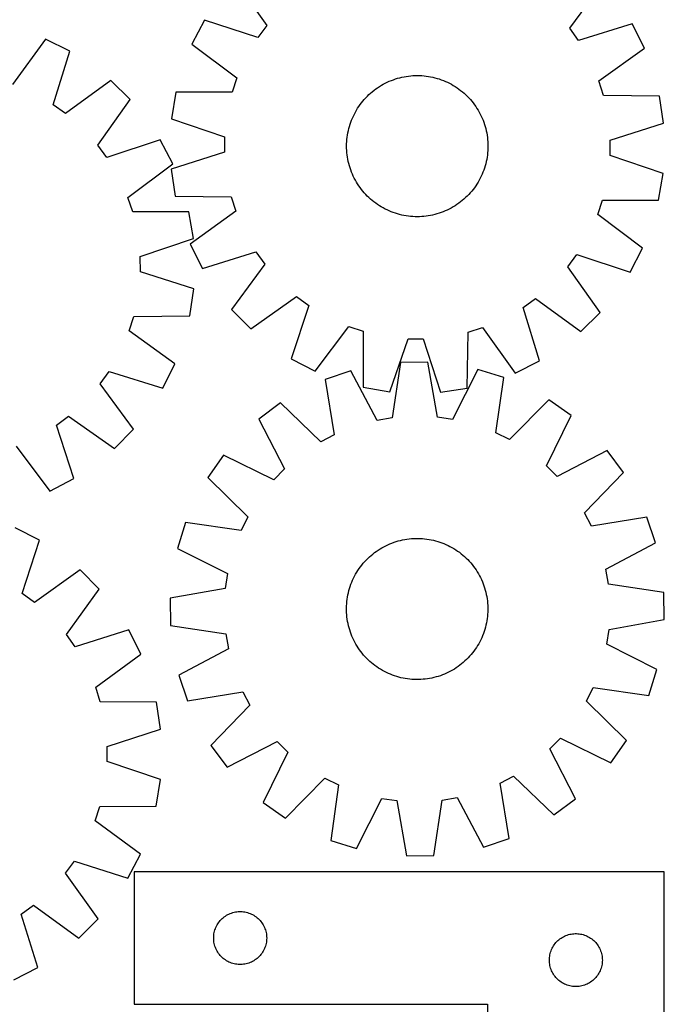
# Model space of a CAD drawing. Header units: millimetres. Extents: x 7 to 1493, y 8 to 2993.
# Tile 12 of 14: x 1128 to 1493, y 2110 to 2668. Entities that reach past the tile are written whole.
import ezdxf

# ---------------------------------------------------------------- set-up
doc = ezdxf.new("R2010")
doc.units = ezdxf.units.MM
doc.layers.add('CUT', color=7, linetype='CONTINUOUS', true_color=0x000000)

msp = doc.modelspace()

# ---------------------------------------------------------------- linework, layer by layer
at = {"layer": 'CUT'}
for p, q in [((1250.045966, 2690.782547), (1268.348669, 2664.821311)), ((1439.855356, 2663.324586), (1458.60836, 2688.96244)), ((1233.070408, 2667.8414), (1225.96592, 2654.193807)), ((1263.248454, 2657.928766), (1233.070408, 2667.8414)), ((1268.348669, 2664.821311), (1263.248454, 2657.928766)), ((1444.834502, 2656.344079), (1439.855356, 2663.324586)), ((1475.180952, 2665.728521), (1444.834502, 2656.344079)), ((1482.046173, 2651.959015), (1475.180952, 2665.728521)), ((1143.035473, 2657.130199), (1124.473917, 2631.353399)), ((1156.81203, 2650.27914), (1143.035473, 2657.130199)), ((1147.458799, 2619.923056), (1156.81203, 2650.27914)), ((1225.96592, 2654.193807), (1251.395288, 2635.15905)), ((1456.288474, 2633.370964), (1482.046173, 2651.959015)), ((1180.062979, 2633.730448), (1154.444422, 2614.951091)), ((1191.048171, 2622.957514), (1180.062979, 2633.730448)), ((1251.395288, 2635.15905), (1248.674609, 2627.027797)), ((1336.512472, 2632.678395), (1337.658179, 2633.194498)), ((1337.658179, 2633.194498), (1338.819532, 2633.674359)), ((1338.819532, 2633.674359), (1339.995384, 2634.117504)), ((1339.995384, 2634.117504), (1341.184576, 2634.523497)), ((1341.184576, 2634.523497), (1342.385934, 2634.891935)), ((1342.385934, 2634.891935), (1343.598271, 2635.222456)), ((1343.598271, 2635.222456), (1344.820393, 2635.514734)), ((1344.820393, 2635.514734), (1346.051092, 2635.768479)), ((1346.051092, 2635.768479), (1347.289154, 2635.983443)), ((1347.289154, 2635.983443), (1348.533357, 2636.159411)), ((1348.533357, 2636.159411), (1349.782474, 2636.296212)), ((1349.782474, 2636.296212), (1351.035271, 2636.393709)), ((1351.035271, 2636.393709), (1352.290513, 2636.451807)), ((1352.290513, 2636.451807), (1353.54696, 2636.470448)), ((1353.54696, 2636.470448), (1354.803372, 2636.449614)), ((1354.803372, 2636.449614), (1356.058511, 2636.389325)), ((1356.058511, 2636.389325), (1357.311136, 2636.289641)), ((1357.311136, 2636.289641), (1358.560012, 2636.150661)), ((1358.560012, 2636.150661), (1359.803906, 2635.972521)), ((1359.803906, 2635.972521), (1361.041591, 2635.755397)), ((1361.041591, 2635.755397), (1362.271845, 2635.499504)), ((1362.271845, 2635.499504), (1363.493455, 2635.205093)), ((1363.493455, 2635.205093), (1364.705214, 2634.872457)), ((1364.705214, 2634.872457), (1365.905926, 2634.501922)), ((1365.905926, 2634.501922), (1367.094408, 2634.093855)), ((1367.094408, 2634.093855), (1368.269485, 2633.648658)), ((1368.269485, 2633.648658), (1369.429998, 2633.16677)), ((1369.429998, 2633.16677), (1370.574803, 2632.648668)), ((1458.866828, 2625.193466), (1456.288474, 2633.370964)), ((1216.910409, 2627.129743), (1214.370978, 2611.954703)), ((1248.674609, 2627.027797), (1216.910409, 2627.129743)), ((1327.085772, 2626.49798), (1328.041999, 2627.313233)), ((1328.041999, 2627.313233), (1329.023362, 2628.098047)), ((1329.023362, 2628.098047), (1330.028892, 2628.851649)), ((1330.028892, 2628.851649), (1331.057597, 2629.573295)), ((1331.057597, 2629.573295), (1332.108462, 2630.262272)), ((1332.108462, 2630.262272), (1333.18045, 2630.917901)), ((1333.18045, 2630.917901), (1334.272502, 2631.539534)), ((1334.272502, 2631.539534), (1335.383542, 2632.126559)), ((1335.383542, 2632.126559), (1336.512472, 2632.678395)), ((1370.574803, 2632.648668), (1371.702768, 2632.094862)), ((1371.702768, 2632.094862), (1372.812781, 2631.5059)), ((1372.812781, 2631.5059), (1373.903747, 2630.882361)), ((1373.903747, 2630.882361), (1374.974589, 2630.224862)), ((1374.974589, 2630.224862), (1376.02425, 2629.534052)), ((1376.02425, 2629.534052), (1377.051694, 2628.810612)), ((1377.051694, 2628.810612), (1378.055907, 2628.055256)), ((1378.055907, 2628.055256), (1379.035899, 2627.26873)), ((1379.035899, 2627.26873), (1379.990701, 2626.451809)), ((1172.772173, 2596.97747), (1191.048171, 2622.957514)), ((1321.927258, 2621.014319), (1322.713785, 2621.994311)), ((1322.713785, 2621.994311), (1323.530705, 2622.949113)), ((1323.530705, 2622.949113), (1324.377214, 2623.877784)), ((1324.377214, 2623.877784), (1325.252475, 2624.779408)), ((1325.252475, 2624.779408), (1326.155625, 2625.653094)), ((1326.155625, 2625.653094), (1327.085772, 2626.49798)), ((1379.990701, 2626.451809), (1380.919372, 2625.605301)), ((1380.919372, 2625.605301), (1381.820996, 2624.73004)), ((1381.820996, 2624.73004), (1382.694682, 2623.82689)), ((1382.694682, 2623.82689), (1383.539568, 2622.896742)), ((1383.539568, 2622.896742), (1384.354821, 2621.940516)), ((1384.354821, 2621.940516), (1385.139635, 2620.959153)), ((1490.627969, 2624.741032), (1458.866828, 2625.193466)), ((1492.902171, 2609.523984), (1490.627969, 2624.741032)), ((1154.444422, 2614.951091), (1147.458799, 2619.923056)), ((1318.476615, 2615.771193), (1319.100153, 2616.862159)), ((1319.100153, 2616.862159), (1319.757652, 2617.933001)), ((1319.757652, 2617.933001), (1320.448462, 2618.982662)), ((1320.448462, 2618.982662), (1321.171902, 2620.010106)), ((1321.171902, 2620.010106), (1321.927258, 2621.014319)), ((1385.139635, 2620.959153), (1385.893237, 2619.953623)), ((1385.893237, 2619.953623), (1386.614883, 2618.924917)), ((1386.614883, 2618.924917), (1387.30386, 2617.874052)), ((1387.30386, 2617.874052), (1387.959489, 2616.802065)), ((1387.959489, 2616.802065), (1388.581122, 2615.710012)), ((1214.370978, 2611.954703), (1244.437808, 2601.70968)), ((1315.88866, 2610.05282), (1316.333857, 2611.227897)), ((1316.333857, 2611.227897), (1316.815744, 2612.38841)), ((1316.815744, 2612.38841), (1317.333846, 2613.533215)), ((1317.333846, 2613.533215), (1317.887652, 2614.66118)), ((1317.887652, 2614.66118), (1318.476615, 2615.771193)), ((1388.581122, 2615.710012), (1389.168147, 2614.598972)), ((1389.168147, 2614.598972), (1389.719983, 2613.470042)), ((1389.719983, 2613.470042), (1390.236086, 2612.324335)), ((1390.236086, 2612.324335), (1390.715947, 2611.162982)), ((1390.715947, 2611.162982), (1391.159092, 2609.98713)), ((1314.227117, 2604.000003), (1314.483011, 2605.230257)), ((1314.483011, 2605.230257), (1314.777421, 2606.451867)), ((1314.777421, 2606.451867), (1315.110058, 2607.663626)), ((1315.110058, 2607.663626), (1315.480592, 2608.864338)), ((1315.480592, 2608.864338), (1315.88866, 2610.05282)), ((1391.159092, 2609.98713), (1391.565085, 2608.797938)), ((1391.565085, 2608.797938), (1391.933523, 2607.596581)), ((1391.933523, 2607.596581), (1392.264044, 2606.384243)), ((1392.264044, 2606.384243), (1392.556322, 2605.162122)), ((1392.556322, 2605.162122), (1392.810067, 2603.931423)), ((1462.661119, 2599.805263), (1492.902171, 2609.523984)), ((1208.04731, 2600.033834), (1177.879473, 2590.090173)), ((1215.165828, 2586.393554), (1208.04731, 2600.033834)), ((1244.437808, 2601.70968), (1244.362983, 2593.135663)), ((1313.593189, 2599.016923), (1313.692873, 2600.269548)), ((1313.692873, 2600.269548), (1313.831853, 2601.518424)), ((1313.831853, 2601.518424), (1314.009993, 2602.762318)), ((1314.009993, 2602.762318), (1314.227117, 2604.000003)), ((1392.810067, 2603.931423), (1393.025031, 2602.693361)), ((1393.025031, 2602.693361), (1393.200999, 2601.449157)), ((1393.200999, 2601.449157), (1393.3378, 2600.200041)), ((1393.3378, 2600.200041), (1393.435297, 2598.947243)), ((1462.586295, 2591.231246), (1462.661119, 2599.805263)), ((1177.879473, 2590.090173), (1172.772173, 2596.97747)), ((1313.512066, 2596.505372), (1313.5329, 2597.761784)), ((1313.530707, 2595.248925), (1313.512066, 2596.505372)), ((1313.588805, 2593.993683), (1313.530707, 2595.248925)), ((1313.5329, 2597.761784), (1313.593189, 2599.016923)), ((1313.686303, 2592.740886), (1313.588805, 2593.993683)), ((1393.430913, 2593.924004), (1393.331229, 2592.671378)), ((1393.491202, 2595.179142), (1393.430913, 2593.924004)), ((1393.435297, 2598.947243), (1393.493395, 2597.692002)), ((1393.512036, 2596.435555), (1393.491202, 2595.179142)), ((1393.493395, 2597.692002), (1393.512036, 2596.435555)), ((1244.362983, 2593.135663), (1214.121931, 2583.416942)), ((1313.823103, 2591.491769), (1313.686303, 2592.740886)), ((1313.999072, 2590.247566), (1313.823103, 2591.491769)), ((1314.214035, 2589.009504), (1313.999072, 2590.247566)), ((1314.46778, 2587.778805), (1314.214035, 2589.009504)), ((1392.796985, 2588.940923), (1392.541092, 2587.710669)), ((1393.014109, 2590.178608), (1392.796985, 2588.940923)), ((1393.192249, 2591.422502), (1393.014109, 2590.178608)), ((1393.331229, 2592.671378), (1393.192249, 2591.422502)), ((1492.653125, 2580.986223), (1462.586295, 2591.231246)), ((1189.756046, 2567.332658), (1215.165828, 2586.393554)), ((1214.121931, 2583.416942), (1216.396133, 2568.199894)), ((1314.760058, 2586.556683), (1314.46778, 2587.778805)), ((1315.090579, 2585.344346), (1314.760058, 2586.556683)), ((1315.459018, 2584.142988), (1315.090579, 2585.344346)), ((1315.86501, 2582.953796), (1315.459018, 2584.142988)), ((1316.308155, 2581.777944), (1315.86501, 2582.953796)), ((1391.135443, 2582.888107), (1390.690246, 2581.713029)), ((1391.54351, 2584.076588), (1391.135443, 2582.888107)), ((1391.914045, 2585.277301), (1391.54351, 2584.076588)), ((1392.246681, 2586.48906), (1391.914045, 2585.277301)), ((1392.541092, 2587.710669), (1392.246681, 2586.48906)), ((1316.788016, 2580.616591), (1316.308155, 2581.777944)), ((1317.304119, 2579.470884), (1316.788016, 2580.616591)), ((1317.855956, 2578.341954), (1317.304119, 2579.470884)), ((1318.44298, 2577.230914), (1317.855956, 2578.341954)), ((1319.064613, 2576.138862), (1318.44298, 2577.230914)), ((1388.547488, 2577.169733), (1387.923949, 2576.078767)), ((1389.13645, 2578.279746), (1388.547488, 2577.169733)), ((1389.690256, 2579.407712), (1389.13645, 2578.279746)), ((1390.208358, 2580.552516), (1389.690256, 2579.407712)), ((1390.690246, 2581.713029), (1390.208358, 2580.552516)), ((1490.113693, 2565.811183), (1492.653125, 2580.986223)), ((1319.720242, 2575.066874), (1319.064613, 2576.138862)), ((1320.409219, 2574.016009), (1319.720242, 2575.066874)), ((1321.130865, 2572.987304), (1320.409219, 2574.016009)), ((1321.884467, 2571.981774), (1321.130865, 2572.987304)), ((1322.669282, 2571.000411), (1321.884467, 2571.981774)), ((1385.096844, 2571.926607), (1384.310318, 2570.946616)), ((1385.8522, 2572.93082), (1385.096844, 2571.926607)), ((1386.57564, 2573.958264), (1385.8522, 2572.93082)), ((1387.26645, 2575.007925), (1386.57564, 2573.958264)), ((1387.923949, 2576.078767), (1387.26645, 2575.007925)), ((1192.485086, 2559.204207), (1189.756046, 2567.332658)), ((1216.396133, 2568.199894), (1248.157274, 2567.74746)), ((1248.157274, 2567.74746), (1250.735628, 2559.569963)), ((1323.484534, 2570.044184), (1322.669282, 2571.000411)), ((1324.329421, 2569.114037), (1323.484534, 2570.044184)), ((1325.203107, 2568.210887), (1324.329421, 2569.114037)), ((1326.10473, 2567.335626), (1325.203107, 2568.210887)), ((1327.033401, 2566.489117), (1326.10473, 2567.335626)), ((1327.988204, 2565.672197), (1327.033401, 2566.489117)), ((1379.93833, 2566.442946), (1378.982103, 2565.627694)), ((1380.868478, 2567.287833), (1379.93833, 2566.442946)), ((1381.771627, 2568.161519), (1380.868478, 2567.287833)), ((1382.646889, 2569.063142), (1381.771627, 2568.161519)), ((1383.493397, 2569.991813), (1382.646889, 2569.063142)), ((1384.310318, 2570.946616), (1383.493397, 2569.991813)), ((1455.628814, 2557.781877), (1458.349494, 2565.91313)), ((1458.349494, 2565.91313), (1490.113693, 2565.811183)), ((1328.968195, 2564.88567), (1327.988204, 2565.672197)), ((1329.972408, 2564.130314), (1328.968195, 2564.88567)), ((1330.999852, 2563.406874), (1329.972408, 2564.130314)), ((1332.049513, 2562.716064), (1330.999852, 2563.406874)), ((1333.120355, 2562.058565), (1332.049513, 2562.716064)), ((1334.211321, 2561.435027), (1333.120355, 2562.058565)), ((1335.321334, 2560.846064), (1334.211321, 2561.435027)), ((1336.4493, 2560.292258), (1335.321334, 2560.846064)), ((1337.594104, 2559.774156), (1336.4493, 2560.292258)), ((1370.51163, 2560.262531), (1369.365923, 2559.746428)), ((1371.64056, 2560.814368), (1370.51163, 2560.262531)), ((1372.7516, 2561.401392), (1371.64056, 2560.814368)), ((1373.843653, 2562.023025), (1372.7516, 2561.401392)), ((1374.91564, 2562.678654), (1373.843653, 2562.023025)), ((1375.966505, 2563.367631), (1374.91564, 2562.678654)), ((1376.995211, 2564.089277), (1375.966505, 2563.367631)), ((1378.000741, 2564.842879), (1376.995211, 2564.089277)), ((1378.982103, 2565.627694), (1378.000741, 2564.842879)), ((1224.249164, 2559.338816), (1192.485086, 2559.204207)), ((1226.804198, 2544.166395), (1224.249164, 2559.338816)), ((1250.735628, 2559.569963), (1224.977929, 2540.981911)), ((1338.754617, 2559.292269), (1337.594104, 2559.774156)), ((1339.929695, 2558.847072), (1338.754617, 2559.292269)), ((1341.118176, 2558.439004), (1339.929695, 2558.847072)), ((1342.318889, 2558.06847), (1341.118176, 2558.439004)), ((1343.530648, 2557.735833), (1342.318889, 2558.06847)), ((1344.752257, 2557.441423), (1343.530648, 2557.735833)), ((1345.982511, 2557.185529), (1344.752257, 2557.441423)), ((1347.220196, 2556.968406), (1345.982511, 2557.185529)), ((1348.46409, 2556.790265), (1347.220196, 2556.968406)), ((1349.712966, 2556.651285), (1348.46409, 2556.790265)), ((1350.965592, 2556.551601), (1349.712966, 2556.651285)), ((1352.22073, 2556.491312), (1350.965592, 2556.551601)), ((1353.477143, 2556.470478), (1352.22073, 2556.491312)), ((1354.73359, 2556.489119), (1353.477143, 2556.470478)), ((1355.988831, 2556.547217), (1354.73359, 2556.489119)), ((1357.241629, 2556.644715), (1355.988831, 2556.547217)), ((1358.490745, 2556.781515), (1357.241629, 2556.644715)), ((1359.734949, 2556.957484), (1358.490745, 2556.781515)), ((1360.973011, 2557.172447), (1359.734949, 2556.957484)), ((1362.20371, 2557.426192), (1360.973011, 2557.172447)), ((1363.425831, 2557.71847), (1362.20371, 2557.426192)), ((1364.638169, 2558.048991), (1363.425831, 2557.71847)), ((1365.839526, 2558.41743), (1364.638169, 2558.048991)), ((1367.028718, 2558.823422), (1365.839526, 2558.41743)), ((1368.20457, 2559.266567), (1367.028718, 2558.823422)), ((1369.365923, 2559.746428), (1368.20457, 2559.266567)), ((1481.058182, 2538.74712), (1455.628814, 2557.781877)), ((1196.747919, 2533.89046), (1226.804198, 2544.166395)), ((1224.977929, 2540.981911), (1231.84315, 2527.212406)), ((1473.953694, 2525.099527), (1481.058182, 2538.74712)), ((1196.83156, 2525.316525), (1196.747919, 2533.89046)), ((1231.84315, 2527.212406), (1262.1896, 2536.596847)), ((1262.1896, 2536.596847), (1267.168746, 2529.616341)), ((1438.675433, 2528.119616), (1443.775649, 2535.012161)), ((1443.775649, 2535.012161), (1473.953694, 2525.099527)), ((1267.168746, 2529.616341), (1248.415742, 2503.978486)), ((1456.978136, 2502.158379), (1438.675433, 2528.119616)), ((1227.08259, 2515.628906), (1196.83156, 2525.316525)), ((1224.824036, 2500.409527), (1227.08259, 2515.628906)), ((1259.199967, 2493.004378), (1285.161204, 2511.307081)), ((1285.161204, 2511.307081), (1292.053748, 2506.206866)), ((1413.385667, 2505.148012), (1420.366174, 2510.127158)), ((1420.366174, 2510.127158), (1446.004028, 2491.374154)), ((1292.053748, 2506.206866), (1282.141114, 2476.02882)), ((1422.770109, 2474.801562), (1413.385667, 2505.148012)), ((1190.493434, 2491.744289), (1193.063378, 2499.924433)), ((1193.063378, 2499.924433), (1224.824036, 2500.409527)), ((1248.415742, 2503.978486), (1259.199967, 2493.004378)), ((1446.004028, 2491.374154), (1456.978136, 2502.158379)), ((1295.788707, 2468.924332), (1314.823465, 2494.3537)), ((1314.823465, 2494.3537), (1322.954717, 2491.633021)), ((1382.235054, 2491.115686), (1390.412552, 2493.69404)), ((1390.412552, 2493.69404), (1409.000603, 2467.936341)), ((1216.270233, 2473.182734), (1190.493434, 2491.744289)), ((1322.954717, 2491.633021), (1322.852771, 2459.868821)), ((1381.78262, 2459.354545), (1382.235054, 2491.115686)), ((1338.027811, 2457.32939), (1348.272834, 2487.39622)), ((1348.272834, 2487.39622), (1356.846851, 2487.321395)), ((1356.846851, 2487.321395), (1366.565572, 2457.080343)), ((1209.419175, 2459.406176), (1216.270233, 2473.182734)), ((1282.141114, 2476.02882), (1295.788707, 2468.924332)), ((1344.091465, 2473.970941), (1339.322341, 2442.566639)), ((1359.476428, 2474.15382), (1344.091465, 2473.970941)), ((1364.990695, 2442.871754), (1359.476428, 2474.15382)), ((1409.000603, 2467.936341), (1422.770109, 2474.801562)), ((1174.091125, 2461.773785), (1179.063091, 2468.759408)), ((1179.063091, 2468.759408), (1209.419175, 2459.406176)), ((1315.959034, 2469.17176), (1301.383576, 2464.243617)), ((1330.870103, 2441.124751), (1315.959034, 2469.17176)), ((1387.714989, 2470.024713), (1373.474819, 2441.631186)), ((1402.403471, 2465.444425), (1387.714989, 2470.024713)), ((1397.981161, 2433.989411), (1402.403471, 2465.444425)), ((1192.870483, 2436.155227), (1174.091125, 2461.773785)), ((1301.383576, 2464.243617), (1306.552333, 2432.902611)), ((1322.852771, 2459.868821), (1338.027811, 2457.32939)), ((1366.565572, 2457.080343), (1381.78262, 2459.354545)), ((1276.111073, 2450.985926), (1263.771869, 2441.794919)), ((1298.959345, 2428.919408), (1276.111073, 2450.985926)), ((1427.983974, 2452.791216), (1405.666686, 2430.187822)), ((1440.538164, 2443.896113), (1427.983974, 2452.791216)), ((1149.230208, 2438.338733), (1156.117505, 2443.446033)), ((1156.117505, 2443.446033), (1182.097548, 2425.170036)), ((1426.612163, 2415.347186), (1440.538164, 2443.896113)), ((1159.173869, 2408.170897), (1149.230208, 2438.338733)), ((1263.771869, 2441.794919), (1278.372553, 2413.585084)), ((1339.322341, 2442.566639), (1330.870103, 2441.124751)), ((1373.474819, 2441.631186), (1364.990695, 2442.871754)), ((1182.097548, 2425.170036), (1192.870483, 2436.155227)), ((1306.552333, 2432.902611), (1298.959345, 2428.919408)), ((1405.666686, 2430.187822), (1397.981161, 2433.989411)), ((1126.472693, 2426.46216), (1145.533589, 2401.052378)), ((1243.833142, 2421.376472), (1234.938039, 2408.822282)), ((1272.382069, 2407.450471), (1243.833142, 2421.376472)), ((1460.956611, 2423.957386), (1432.746776, 2409.356702)), ((1470.147618, 2411.618182), (1460.956611, 2423.957386)), ((1432.746776, 2409.356702), (1426.612163, 2415.347186)), ((1278.372553, 2413.585084), (1272.382069, 2407.450471)), ((1448.0811, 2388.76991), (1470.147618, 2411.618182)), ((1145.533589, 2401.052378), (1159.173869, 2408.170897)), ((1234.938039, 2408.822282), (1257.541433, 2386.504994)), ((1452.064302, 2381.176922), (1448.0811, 2388.76991)), ((1222.28483, 2383.241779), (1217.704542, 2368.553297)), ((1253.739844, 2378.819469), (1222.28483, 2383.241779)), ((1257.541433, 2386.504994), (1253.739844, 2378.819469)), ((1483.405309, 2386.345679), (1452.064302, 2381.176922)), ((1488.333452, 2371.770221), (1483.405309, 2386.345679)), ((1139.605498, 2373.285041), (1125.919037, 2380.314361)), ((1129.858991, 2343.052933), (1139.605498, 2373.285041)), ((1335.703205, 2370.133634), (1336.838031, 2370.673242)), ((1336.838031, 2370.673242), (1337.989246, 2371.176939)), ((1337.989246, 2371.176939), (1339.155715, 2371.644226)), ((1339.155715, 2371.644226), (1340.336286, 2372.074643)), ((1340.336286, 2372.074643), (1341.529794, 2372.467765)), ((1341.529794, 2372.467765), (1342.735062, 2372.823204)), ((1342.735062, 2372.823204), (1343.950899, 2373.140609)), ((1343.950899, 2373.140609), (1345.176107, 2373.419668)), ((1345.176107, 2373.419668), (1346.409475, 2373.660104)), ((1346.409475, 2373.660104), (1347.649787, 2373.86168)), ((1347.649787, 2373.86168), (1348.895819, 2374.024197)), ((1348.895819, 2374.024197), (1350.14634, 2374.147496)), ((1350.14634, 2374.147496), (1351.400118, 2374.231454)), ((1351.400118, 2374.231454), (1352.655914, 2374.275988)), ((1352.655914, 2374.275988), (1353.912489, 2374.281055)), ((1353.912489, 2374.281055), (1355.168603, 2374.24665)), ((1355.168603, 2374.24665), (1356.423017, 2374.172806)), ((1356.423017, 2374.172806), (1357.674492, 2374.059596)), ((1357.674492, 2374.059596), (1358.921794, 2373.907132)), ((1358.921794, 2373.907132), (1360.163691, 2373.715565)), ((1360.163691, 2373.715565), (1361.398959, 2373.485084)), ((1361.398959, 2373.485084), (1362.626377, 2373.215915)), ((1362.626377, 2373.215915), (1363.844734, 2372.908325)), ((1363.844734, 2372.908325), (1365.052829, 2372.562618)), ((1365.052829, 2372.562618), (1366.249469, 2372.179134)), ((1366.249469, 2372.179134), (1367.433473, 2371.758251)), ((1367.433473, 2371.758251), (1368.603672, 2371.300386)), ((1368.603672, 2371.300386), (1369.758912, 2370.80599)), ((1369.758912, 2370.80599), (1370.898053, 2370.275551)), ((1460.286442, 2356.859152), (1488.333452, 2371.770221)), ((1217.704542, 2368.553297), (1246.098069, 2354.313128)), ((1327.345115, 2364.595022), (1328.310093, 2365.399898)), ((1328.310093, 2365.399898), (1329.299877, 2366.174065)), ((1329.299877, 2366.174065), (1330.313489, 2366.916761)), ((1330.313489, 2366.916761), (1331.34993, 2367.627251)), ((1331.34993, 2367.627251), (1332.408177, 2368.304836)), ((1332.408177, 2368.304836), (1333.487185, 2368.948846)), ((1333.487185, 2368.948846), (1334.585889, 2369.558646)), ((1334.585889, 2369.558646), (1335.703205, 2370.133634)), ((1370.898053, 2370.275551), (1372.01997, 2369.709593)), ((1372.01997, 2369.709593), (1373.123556, 2369.108673)), ((1373.123556, 2369.108673), (1374.207722, 2368.473386)), ((1374.207722, 2368.473386), (1375.271399, 2367.804357)), ((1375.271399, 2367.804357), (1376.313536, 2367.102248)), ((1376.313536, 2367.102248), (1377.333105, 2366.367751)), ((1377.333105, 2366.367751), (1378.329099, 2365.601591)), ((1378.329099, 2365.601591), (1379.300537, 2364.804524)), ((1322.127664, 2359.167408), (1322.924731, 2360.138845)), ((1322.924731, 2360.138845), (1323.751919, 2361.084767)), ((1323.751919, 2361.084767), (1324.60841, 2362.004239)), ((1324.60841, 2362.004239), (1325.49336, 2362.896355)), ((1325.49336, 2362.896355), (1326.405895, 2363.760234)), ((1326.405895, 2363.760234), (1327.345115, 2364.595022)), ((1379.300537, 2364.804524), (1380.246459, 2363.977336)), ((1380.246459, 2363.977336), (1381.165931, 2363.120845)), ((1381.165931, 2363.120845), (1382.058047, 2362.235895)), ((1382.058047, 2362.235895), (1382.921925, 2361.32336)), ((1382.921925, 2361.32336), (1383.756714, 2360.38414)), ((1383.756714, 2360.38414), (1384.561589, 2359.419162)), ((1384.561589, 2359.419162), (1385.335757, 2358.429378)), ((1162.639663, 2356.435915), (1136.779483, 2337.990704)), ((1173.484081, 2345.521286), (1162.639663, 2356.435915)), ((1246.098069, 2354.313128), (1244.8575, 2345.829004)), ((1318.019662, 2352.858278), (1318.620582, 2353.961864)), ((1318.620582, 2353.961864), (1319.255869, 2355.04603)), ((1319.255869, 2355.04603), (1319.924898, 2356.109707)), ((1319.924898, 2356.109707), (1320.627007, 2357.151844)), ((1320.627007, 2357.151844), (1321.361504, 2358.171413)), ((1321.361504, 2358.171413), (1322.127664, 2359.167408)), ((1385.335757, 2358.429378), (1386.078452, 2357.415766)), ((1386.078452, 2357.415766), (1386.788943, 2356.379325)), ((1386.788943, 2356.379325), (1387.466528, 2355.321078)), ((1387.466528, 2355.321078), (1388.110538, 2354.24207)), ((1388.110538, 2354.24207), (1388.720338, 2353.143366)), ((1461.72833, 2348.406914), (1460.286442, 2356.859152)), ((1315.550121, 2347.087777), (1315.971004, 2348.271781)), ((1315.971004, 2348.271781), (1316.428869, 2349.44198)), ((1316.428869, 2349.44198), (1316.923265, 2350.59722)), ((1316.923265, 2350.59722), (1317.453704, 2351.736361)), ((1317.453704, 2351.736361), (1318.019662, 2352.858278)), ((1388.720338, 2353.143366), (1389.295326, 2352.02605)), ((1389.295326, 2352.02605), (1389.834934, 2350.891224)), ((1389.834934, 2350.891224), (1390.338631, 2349.740009)), ((1390.338631, 2349.740009), (1390.805918, 2348.57354)), ((1390.805918, 2348.57354), (1391.236335, 2347.392969)), ((1493.132633, 2343.63779), (1461.72833, 2348.406914)), ((1136.779483, 2337.990704), (1129.858991, 2343.052933)), ((1154.872368, 2319.780679), (1173.484081, 2345.521286)), ((1244.8575, 2345.829004), (1213.575435, 2340.314737)), ((1314.244171, 2342.237267), (1314.51334, 2343.464685)), ((1314.51334, 2343.464685), (1314.82093, 2344.683043)), ((1314.82093, 2344.683043), (1315.166637, 2345.891137)), ((1315.166637, 2345.891137), (1315.550121, 2347.087777)), ((1391.236335, 2347.392969), (1391.629457, 2346.199461)), ((1391.629457, 2346.199461), (1391.984896, 2344.994193)), ((1391.984896, 2344.994193), (1392.302301, 2343.778356)), ((1392.302301, 2343.778356), (1392.581359, 2342.553148)), ((1493.315512, 2328.252827), (1493.132633, 2343.63779)), ((1213.575435, 2340.314737), (1213.758314, 2324.929773)), ((1313.482605, 2336.006912), (1313.556449, 2337.261325)), ((1313.556449, 2337.261325), (1313.669659, 2338.512801)), ((1313.669659, 2338.512801), (1313.822123, 2339.760102)), ((1313.822123, 2339.760102), (1314.01369, 2341.002)), ((1314.01369, 2341.002), (1314.244171, 2342.237267)), ((1392.581359, 2342.553148), (1392.821795, 2341.31978)), ((1392.821795, 2341.31978), (1393.023371, 2340.079468)), ((1393.023371, 2340.079468), (1393.185889, 2338.833436)), ((1393.185889, 2338.833436), (1393.309188, 2337.582915)), ((1393.309188, 2337.582915), (1393.393146, 2336.329137)), ((1313.4482, 2334.750797), (1313.482605, 2336.006912)), ((1313.453267, 2333.494222), (1313.4482, 2334.750797)), ((1313.497801, 2332.238426), (1313.453267, 2333.494222)), ((1313.581759, 2330.984649), (1313.497801, 2332.238426)), ((1393.408341, 2332.560652), (1393.334497, 2331.306238)), ((1393.393146, 2336.329137), (1393.43768, 2335.073341)), ((1393.442747, 2333.816766), (1393.408341, 2332.560652)), ((1393.43768, 2335.073341), (1393.442747, 2333.816766)), ((1313.705058, 2329.734127), (1313.581759, 2330.984649)), ((1313.867575, 2328.488095), (1313.705058, 2329.734127)), ((1314.069151, 2327.247783), (1313.867575, 2328.488095)), ((1314.309587, 2326.014415), (1314.069151, 2327.247783)), ((1314.588646, 2324.789208), (1314.309587, 2326.014415)), ((1392.646775, 2326.330296), (1392.377607, 2325.102878)), ((1392.877257, 2327.565564), (1392.646775, 2326.330296)), ((1393.068824, 2328.807461), (1392.877257, 2327.565564)), ((1393.221288, 2330.054763), (1393.068824, 2328.807461)), ((1393.334497, 2331.306238), (1393.221288, 2330.054763)), ((1462.033446, 2322.73856), (1493.315512, 2328.252827)), ((1190.184208, 2322.378866), (1159.889831, 2312.827663)), ((1197.125057, 2308.647327), (1190.184208, 2322.378866)), ((1213.758314, 2324.929773), (1245.162616, 2320.160649)), ((1314.906051, 2323.57337), (1314.588646, 2324.789208)), ((1315.26149, 2322.368103), (1314.906051, 2323.57337)), ((1315.654612, 2321.174594), (1315.26149, 2322.368103)), ((1316.085029, 2319.994023), (1315.654612, 2321.174594)), ((1391.340825, 2321.479786), (1390.919943, 2320.295782)), ((1391.724309, 2322.676426), (1391.340825, 2321.479786)), ((1392.070017, 2323.884521), (1391.724309, 2322.676426)), ((1392.377607, 2325.102878), (1392.070017, 2323.884521)), ((1460.792878, 2314.254436), (1462.033446, 2322.73856)), ((1159.889831, 2312.827663), (1154.872368, 2319.780679)), ((1245.162616, 2320.160649), (1246.604504, 2311.708411)), ((1316.552316, 2318.827555), (1316.085029, 2319.994023)), ((1317.056013, 2317.676339), (1316.552316, 2318.827555)), ((1317.595621, 2316.541513), (1317.056013, 2317.676339)), ((1318.170609, 2315.424197), (1317.595621, 2316.541513)), ((1318.780409, 2314.325493), (1318.170609, 2315.424197)), ((1388.871284, 2315.709285), (1388.270365, 2314.605699)), ((1389.437243, 2316.831202), (1388.871284, 2315.709285)), ((1389.967682, 2317.970343), (1389.437243, 2316.831202)), ((1390.462078, 2319.125583), (1389.967682, 2317.970343)), ((1390.919943, 2320.295782), (1390.462078, 2319.125583)), ((1246.604504, 2311.708411), (1218.557495, 2296.797342)), ((1319.424419, 2313.246485), (1318.780409, 2314.325493)), ((1320.102004, 2312.188239), (1319.424419, 2313.246485)), ((1320.812494, 2311.151798), (1320.102004, 2312.188239)), ((1321.55519, 2310.138185), (1320.812494, 2311.151798)), ((1322.329357, 2309.148402), (1321.55519, 2310.138185)), ((1384.763282, 2309.400156), (1383.966215, 2308.428718)), ((1385.529442, 2310.39615), (1384.763282, 2309.400156)), ((1386.26394, 2311.415719), (1385.529442, 2310.39615)), ((1386.966049, 2312.457856), (1386.26394, 2311.415719)), ((1387.635077, 2313.521533), (1386.966049, 2312.457856)), ((1388.270365, 2314.605699), (1387.635077, 2313.521533)), ((1489.186404, 2300.014266), (1460.792878, 2314.254436)), ((1171.46998, 2289.91789), (1197.125057, 2308.647327)), ((1323.134233, 2308.183424), (1322.329357, 2309.148402)), ((1323.969021, 2307.244204), (1323.134233, 2308.183424)), ((1324.8329, 2306.331668), (1323.969021, 2307.244204)), ((1325.725016, 2305.446718), (1324.8329, 2306.331668)), ((1326.644488, 2304.590227), (1325.725016, 2305.446718)), ((1327.59041, 2303.76304), (1326.644488, 2304.590227)), ((1328.561847, 2302.965973), (1327.59041, 2303.76304)), ((1379.545831, 2303.972541), (1378.580853, 2303.167666)), ((1380.485051, 2304.80733), (1379.545831, 2303.972541)), ((1381.397587, 2305.671208), (1380.485051, 2304.80733)), ((1382.282537, 2306.563324), (1381.397587, 2305.671208)), ((1383.139028, 2307.482796), (1382.282537, 2306.563324)), ((1383.966215, 2308.428718), (1383.139028, 2307.482796)), ((1329.557842, 2302.199812), (1328.561847, 2302.965973)), ((1330.577411, 2301.465315), (1329.557842, 2302.199812)), ((1331.619548, 2300.763206), (1330.577411, 2301.465315)), ((1332.683225, 2300.094178), (1331.619548, 2300.763206)), ((1333.767391, 2299.45889), (1332.683225, 2300.094178)), ((1334.870977, 2298.857971), (1333.767391, 2299.45889)), ((1335.992894, 2298.292012), (1334.870977, 2298.857971)), ((1337.132035, 2297.761573), (1335.992894, 2298.292012)), ((1371.187742, 2298.433929), (1370.052916, 2297.894321)), ((1372.305058, 2299.008917), (1371.187742, 2298.433929)), ((1373.403762, 2299.618717), (1372.305058, 2299.008917)), ((1374.48277, 2300.262727), (1373.403762, 2299.618717)), ((1375.541016, 2300.940312), (1374.48277, 2300.262727)), ((1376.577457, 2301.650803), (1375.541016, 2300.940312)), ((1377.59107, 2302.393498), (1376.577457, 2301.650803)), ((1378.580853, 2303.167666), (1377.59107, 2302.393498)), ((1484.606117, 2285.325784), (1489.186404, 2300.014266)), ((1218.557495, 2296.797342), (1223.485638, 2282.221885)), ((1338.287275, 2297.267177), (1337.132035, 2297.761573)), ((1339.457474, 2296.809312), (1338.287275, 2297.267177)), ((1340.641478, 2296.38843), (1339.457474, 2296.809312)), ((1341.838118, 2296.004946), (1340.641478, 2296.38843)), ((1343.046212, 2295.659238), (1341.838118, 2296.004946)), ((1344.26457, 2295.351648), (1343.046212, 2295.659238)), ((1345.491988, 2295.08248), (1344.26457, 2295.351648)), ((1346.727255, 2294.851998), (1345.491988, 2295.08248)), ((1347.969153, 2294.660431), (1346.727255, 2294.851998)), ((1349.216454, 2294.507967), (1347.969153, 2294.660431)), ((1350.46793, 2294.394758), (1349.216454, 2294.507967)), ((1351.722343, 2294.320914), (1350.46793, 2294.394758)), ((1352.978458, 2294.286508), (1351.722343, 2294.320914)), ((1354.235033, 2294.291575), (1352.978458, 2294.286508)), ((1355.490829, 2294.336109), (1354.235033, 2294.291575)), ((1356.744606, 2294.420067), (1355.490829, 2294.336109)), ((1357.995128, 2294.543366), (1356.744606, 2294.420067)), ((1359.241159, 2294.705883), (1357.995128, 2294.543366)), ((1360.481471, 2294.90746), (1359.241159, 2294.705883)), ((1361.71484, 2295.147896), (1360.481471, 2294.90746)), ((1362.940047, 2295.426954), (1361.71484, 2295.147896)), ((1364.155885, 2295.744359), (1362.940047, 2295.426954)), ((1365.361152, 2296.099798), (1364.155885, 2295.744359)), ((1366.554661, 2296.49292), (1365.361152, 2296.099798)), ((1367.735232, 2296.923337), (1366.554661, 2296.49292)), ((1368.9017, 2297.390624), (1367.735232, 2296.923337)), ((1370.052916, 2297.894321), (1368.9017, 2297.390624)), ((1174.093271, 2281.754698), (1171.46998, 2289.91789)), ((1223.485638, 2282.221885), (1254.826644, 2287.390642)), ((1254.826644, 2287.390642), (1258.809847, 2279.797653)), ((1449.349514, 2282.062569), (1453.151103, 2289.748094)), ((1453.151103, 2289.748094), (1484.606117, 2285.325784)), ((1205.85642, 2281.476955), (1174.093271, 2281.754698)), ((1208.21428, 2266.272645), (1205.85642, 2281.476955)), ((1471.952908, 2259.745281), (1449.349514, 2282.062569)), ((1258.809847, 2279.797653), (1236.743329, 2256.949381)), ((1178.027138, 2256.387747), (1208.21428, 2266.272645)), ((1245.934336, 2244.610177), (1274.144171, 2259.210861)), ((1274.144171, 2259.210861), (1280.278784, 2253.220377)), ((1428.518394, 2254.982479), (1434.508878, 2261.117092)), ((1434.508878, 2261.117092), (1463.057805, 2247.191091)), ((1463.057805, 2247.191091), (1471.952908, 2259.745281)), ((1177.999471, 2247.813448), (1178.027138, 2256.387747)), ((1236.743329, 2256.949381), (1245.934336, 2244.610177)), ((1443.119078, 2226.772644), (1428.518394, 2254.982479)), ((1280.278784, 2253.220377), (1266.352783, 2224.67145)), ((1208.122193, 2237.733946), (1177.999471, 2247.813448)), ((1205.666262, 2222.545169), (1208.122193, 2237.733946)), ((1278.906973, 2215.776347), (1301.224261, 2238.379741)), ((1301.224261, 2238.379741), (1308.909786, 2234.578152)), ((1400.338613, 2235.664953), (1407.931602, 2239.648155)), ((1407.931602, 2239.648155), (1430.779874, 2217.581637)), ((1308.909786, 2234.578152), (1304.487476, 2203.123138)), ((1405.50737, 2204.323946), (1400.338613, 2235.664953)), ((1319.175958, 2198.542851), (1333.416127, 2226.936377)), ((1333.416127, 2226.936377), (1341.900251, 2225.695809)), ((1341.900251, 2225.695809), (1347.414518, 2194.413743)), ((1362.799482, 2194.596622), (1367.568606, 2226.000925)), ((1367.568606, 2226.000925), (1376.020844, 2227.442813)), ((1376.020844, 2227.442813), (1390.931913, 2199.395803)), ((1430.779874, 2217.581637), (1443.119078, 2226.772644)), ((1171.226065, 2214.326319), (1173.901982, 2222.472412)), ((1173.901982, 2222.472412), (1205.666262, 2222.545169)), ((1266.352783, 2224.67145), (1278.906973, 2215.776347)), ((1196.759739, 2195.431709), (1171.226065, 2214.326319)), ((1390.931913, 2199.395803), (1405.50737, 2204.323946)), ((1304.487476, 2203.123138), (1319.175958, 2198.542851)), ((1189.730419, 2181.745249), (1196.759739, 2195.431709)), ((1347.414518, 2194.413743), (1362.799482, 2194.596622)), ((1154.436081, 2184.571264), (1159.498311, 2191.491755)), ((1159.498311, 2191.491755), (1189.730419, 2181.745249)), ((1172.881293, 2158.711083), (1154.436081, 2184.571264)), ((1493.265733, 2185.374329), (1193.265733, 2185.374329)), ((1193.265733, 2185.374329), (1193.265733, 2110.374329)), ((1493.265733, 1935.374329), (1493.265733, 2185.374329)), ((1129.27304, 2161.460915), (1136.226056, 2166.478379)), ((1136.226056, 2166.478379), (1161.966663, 2147.866665)), ((1138.824244, 2131.166539), (1129.27304, 2161.460915)), ((1161.966663, 2147.866665), (1172.881293, 2158.711083)), ((1242.523451, 2158.343491), (1243.076633, 2158.882609)), ((1243.076633, 2158.882609), (1243.656836, 2159.392536)), ((1243.656836, 2159.392536), (1244.262519, 2159.871918)), ((1244.262519, 2159.871918), (1244.892078, 2160.319484)), ((1244.892078, 2160.319484), (1245.543841, 2160.734048)), ((1245.543841, 2160.734048), (1246.216082, 2161.114511)), ((1246.216082, 2161.114511), (1246.907018, 2161.459863)), ((1246.907018, 2161.459863), (1247.614815, 2161.769188)), ((1247.614815, 2161.769188), (1248.337598, 2162.041667)), ((1248.337598, 2162.041667), (1249.073449, 2162.276577)), ((1249.073449, 2162.276577), (1249.820417, 2162.473294)), ((1249.820417, 2162.473294), (1250.576522, 2162.631298)), ((1250.576522, 2162.631298), (1251.339758, 2162.750169)), ((1251.339758, 2162.750169), (1252.108101, 2162.829592)), ((1252.108101, 2162.829592), (1252.879515, 2162.869356)), ((1252.879515, 2162.869356), (1253.651952, 2162.869356)), ((1253.651952, 2162.869356), (1254.423365, 2162.829592)), ((1254.423365, 2162.829592), (1255.191709, 2162.750169)), ((1255.191709, 2162.750169), (1255.954945, 2162.631298)), ((1255.954945, 2162.631298), (1256.71105, 2162.473294)), ((1256.71105, 2162.473294), (1257.458018, 2162.276577)), ((1257.458018, 2162.276577), (1258.193869, 2162.041667)), ((1258.193869, 2162.041667), (1258.916652, 2161.769188)), ((1258.916652, 2161.769188), (1259.624449, 2161.459863)), ((1259.624449, 2161.459863), (1260.315385, 2161.114511)), ((1260.315385, 2161.114511), (1260.987625, 2160.734048)), ((1260.987625, 2160.734048), (1261.639389, 2160.319484)), ((1261.639389, 2160.319484), (1262.268948, 2159.871918)), ((1262.268948, 2159.871918), (1262.874631, 2159.392536)), ((1262.874631, 2159.392536), (1263.454834, 2158.882609)), ((1263.454834, 2158.882609), (1264.008016, 2158.343491)), ((1238.976203, 2152.436051), (1239.229981, 2153.16561)), ((1239.229981, 2153.16561), (1239.52098, 2153.881137)), ((1239.52098, 2153.881137), (1239.848427, 2154.580736)), ((1239.848427, 2154.580736), (1240.211455, 2155.26255)), ((1240.211455, 2155.26255), (1240.6091, 2155.924772)), ((1240.6091, 2155.924772), (1241.040308, 2156.565645)), ((1241.040308, 2156.565645), (1241.503936, 2157.183471)), ((1241.503936, 2157.183471), (1241.998754, 2157.776611)), ((1241.998754, 2157.776611), (1242.523451, 2158.343491)), ((1264.008016, 2158.343491), (1264.532712, 2157.776611)), ((1264.532712, 2157.776611), (1265.027531, 2157.183471)), ((1265.027531, 2157.183471), (1265.491158, 2156.565645)), ((1265.491158, 2156.565645), (1265.922367, 2155.924772)), ((1265.922367, 2155.924772), (1266.320012, 2155.26255)), ((1266.320012, 2155.26255), (1266.68304, 2154.580736)), ((1266.68304, 2154.580736), (1267.010487, 2153.881137)), ((1267.010487, 2153.881137), (1267.301486, 2153.16561)), ((1267.301486, 2153.16561), (1267.555264, 2152.436051)), ((1238.265733, 2147.874329), (1238.285622, 2148.64651)), ((1238.285622, 2147.102148), (1238.265733, 2147.874329)), ((1238.285622, 2148.64651), (1238.345235, 2149.416644)), ((1238.345235, 2149.416644), (1238.444415, 2150.182688)), ((1238.444415, 2150.182688), (1238.582898, 2150.94261)), ((1238.582898, 2150.94261), (1238.760318, 2151.694396)), ((1238.760318, 2151.694396), (1238.976203, 2152.436051)), ((1267.555264, 2152.436051), (1267.771149, 2151.694396)), ((1267.771149, 2151.694396), (1267.948569, 2150.94261)), ((1267.948569, 2150.94261), (1268.087052, 2150.182688)), ((1268.087052, 2150.182688), (1268.186232, 2149.416644)), ((1268.186232, 2149.416644), (1268.245845, 2148.64651)), ((1268.245845, 2148.64651), (1268.265733, 2147.874329)), ((1268.265733, 2147.874329), (1268.245845, 2147.102148)), ((1434.262519, 2147.371918), (1434.892078, 2147.819484)), ((1434.892078, 2147.819484), (1435.543841, 2148.234048)), ((1435.543841, 2148.234048), (1436.216082, 2148.614511)), ((1436.216082, 2148.614511), (1436.907018, 2148.959863)), ((1436.907018, 2148.959863), (1437.614815, 2149.269188)), ((1437.614815, 2149.269188), (1438.337598, 2149.541667)), ((1438.337598, 2149.541667), (1439.073449, 2149.776577)), ((1439.073449, 2149.776577), (1439.820417, 2149.973294)), ((1439.820417, 2149.973294), (1440.576522, 2150.131298)), ((1440.576522, 2150.131298), (1441.339758, 2150.250169)), ((1441.339758, 2150.250169), (1442.108101, 2150.329592)), ((1442.108101, 2150.329592), (1442.879515, 2150.369356)), ((1442.879515, 2150.369356), (1443.651952, 2150.369356)), ((1443.651952, 2150.369356), (1444.423365, 2150.329592)), ((1444.423365, 2150.329592), (1445.191709, 2150.250169)), ((1445.191709, 2150.250169), (1445.954945, 2150.131298)), ((1445.954945, 2150.131298), (1446.71105, 2149.973294)), ((1446.71105, 2149.973294), (1447.458018, 2149.776577)), ((1447.458018, 2149.776577), (1448.193869, 2149.541667)), ((1448.193869, 2149.541667), (1448.916652, 2149.269188)), ((1448.916652, 2149.269188), (1449.624449, 2148.959863)), ((1449.624449, 2148.959863), (1450.315385, 2148.614511)), ((1450.315385, 2148.614511), (1450.987625, 2148.234048)), ((1450.987625, 2148.234048), (1451.639389, 2147.819484)), ((1451.639389, 2147.819484), (1452.268948, 2147.371918)), ((1238.345235, 2146.332014), (1238.285622, 2147.102148)), ((1238.444415, 2145.56597), (1238.345235, 2146.332014)), ((1238.582898, 2144.806048), (1238.444415, 2145.56597)), ((1238.760318, 2144.054262), (1238.582898, 2144.806048)), ((1238.976203, 2143.312606), (1238.760318, 2144.054262)), ((1239.229981, 2142.583048), (1238.976203, 2143.312606)), ((1239.52098, 2141.86752), (1239.229981, 2142.583048)), ((1239.848427, 2141.167922), (1239.52098, 2141.86752)), ((1267.010487, 2141.86752), (1266.68304, 2141.167922)), ((1267.301486, 2142.583048), (1267.010487, 2141.86752)), ((1267.555264, 2143.312606), (1267.301486, 2142.583048)), ((1267.771149, 2144.054262), (1267.555264, 2143.312606)), ((1267.948569, 2144.806048), (1267.771149, 2144.054262)), ((1268.087052, 2145.56597), (1267.948569, 2144.806048)), ((1268.186232, 2146.332014), (1268.087052, 2145.56597)), ((1268.245845, 2147.102148), (1268.186232, 2146.332014)), ((1429.52098, 2141.381137), (1429.848427, 2142.080736)), ((1429.848427, 2142.080736), (1430.211455, 2142.76255)), ((1430.211455, 2142.76255), (1430.6091, 2143.424772)), ((1430.6091, 2143.424772), (1431.040308, 2144.065645)), ((1431.040308, 2144.065645), (1431.503936, 2144.683471)), ((1431.503936, 2144.683471), (1431.998754, 2145.276611)), ((1431.998754, 2145.276611), (1432.523451, 2145.843491)), ((1432.523451, 2145.843491), (1433.076633, 2146.382609)), ((1433.076633, 2146.382609), (1433.656836, 2146.892536)), ((1433.656836, 2146.892536), (1434.262519, 2147.371918)), ((1452.268948, 2147.371918), (1452.874631, 2146.892536)), ((1452.874631, 2146.892536), (1453.454834, 2146.382609)), ((1453.454834, 2146.382609), (1454.008016, 2145.843491)), ((1454.008016, 2145.843491), (1454.532712, 2145.276611)), ((1454.532712, 2145.276611), (1455.027531, 2144.683471)), ((1455.027531, 2144.683471), (1455.491158, 2144.065645)), ((1455.491158, 2144.065645), (1455.922367, 2143.424772)), ((1455.922367, 2143.424772), (1456.320012, 2142.76255)), ((1456.320012, 2142.76255), (1456.68304, 2142.080736)), ((1456.68304, 2142.080736), (1457.010487, 2141.381137)), ((1240.211455, 2140.486108), (1239.848427, 2141.167922)), ((1240.6091, 2139.823886), (1240.211455, 2140.486108)), ((1241.040308, 2139.183012), (1240.6091, 2139.823886)), ((1241.503936, 2138.565187), (1241.040308, 2139.183012)), ((1241.998754, 2137.972047), (1241.503936, 2138.565187)), ((1242.523451, 2137.405167), (1241.998754, 2137.972047)), ((1243.076633, 2136.866048), (1242.523451, 2137.405167)), ((1243.656836, 2136.356122), (1243.076633, 2136.866048)), ((1244.262519, 2135.87674), (1243.656836, 2136.356122)), ((1262.874631, 2136.356122), (1262.268948, 2135.87674)), ((1263.454834, 2136.866048), (1262.874631, 2136.356122)), ((1264.008016, 2137.405167), (1263.454834, 2136.866048)), ((1264.532712, 2137.972047), (1264.008016, 2137.405167)), ((1265.027531, 2138.565187), (1264.532712, 2137.972047)), ((1265.491158, 2139.183012), (1265.027531, 2138.565187)), ((1265.922367, 2139.823886), (1265.491158, 2139.183012)), ((1266.320012, 2140.486108), (1265.922367, 2139.823886)), ((1266.68304, 2141.167922), (1266.320012, 2140.486108)), ((1428.285622, 2136.14651), (1428.345235, 2136.916644)), ((1428.345235, 2136.916644), (1428.444415, 2137.682688)), ((1428.444415, 2137.682688), (1428.582898, 2138.44261)), ((1428.582898, 2138.44261), (1428.760318, 2139.194396)), ((1428.760318, 2139.194396), (1428.976203, 2139.936051)), ((1428.976203, 2139.936051), (1429.229981, 2140.66561)), ((1429.229981, 2140.66561), (1429.52098, 2141.381137)), ((1457.010487, 2141.381137), (1457.301486, 2140.66561)), ((1457.301486, 2140.66561), (1457.555264, 2139.936051)), ((1457.555264, 2139.936051), (1457.771149, 2139.194396)), ((1457.771149, 2139.194396), (1457.948569, 2138.44261)), ((1457.948569, 2138.44261), (1458.087052, 2137.682688)), ((1458.087052, 2137.682688), (1458.186232, 2136.916644)), ((1458.186232, 2136.916644), (1458.245845, 2136.14651)), ((1125.092705, 2124.22569), (1138.824244, 2131.166539)), ((1244.892078, 2135.429174), (1244.262519, 2135.87674)), ((1245.543841, 2135.014609), (1244.892078, 2135.429174)), ((1246.216082, 2134.634147), (1245.543841, 2135.014609)), ((1246.907018, 2134.288795), (1246.216082, 2134.634147)), ((1247.614815, 2133.979469), (1246.907018, 2134.288795)), ((1248.337598, 2133.70699), (1247.614815, 2133.979469)), ((1249.073449, 2133.472081), (1248.337598, 2133.70699)), ((1249.820417, 2133.275363), (1249.073449, 2133.472081)), ((1250.576522, 2133.11736), (1249.820417, 2133.275363)), ((1251.339758, 2132.998489), (1250.576522, 2133.11736)), ((1252.108101, 2132.919066), (1251.339758, 2132.998489)), ((1252.879515, 2132.879302), (1252.108101, 2132.919066)), ((1253.651952, 2132.879302), (1252.879515, 2132.879302)), ((1254.423365, 2132.919066), (1253.651952, 2132.879302)), ((1255.191709, 2132.998489), (1254.423365, 2132.919066)), ((1255.954945, 2133.11736), (1255.191709, 2132.998489)), ((1256.71105, 2133.275363), (1255.954945, 2133.11736)), ((1257.458018, 2133.472081), (1256.71105, 2133.275363)), ((1258.193869, 2133.70699), (1257.458018, 2133.472081)), ((1258.916652, 2133.979469), (1258.193869, 2133.70699)), ((1259.624449, 2134.288795), (1258.916652, 2133.979469)), ((1260.315385, 2134.634147), (1259.624449, 2134.288795)), ((1260.987625, 2135.014609), (1260.315385, 2134.634147)), ((1261.639389, 2135.429174), (1260.987625, 2135.014609)), ((1262.268948, 2135.87674), (1261.639389, 2135.429174)), ((1428.265733, 2135.374329), (1428.285622, 2136.14651)), ((1428.285622, 2134.602148), (1428.265733, 2135.374329)), ((1428.345235, 2133.832014), (1428.285622, 2134.602148)), ((1428.444415, 2133.06597), (1428.345235, 2133.832014)), ((1428.582898, 2132.306048), (1428.444415, 2133.06597)), ((1428.760318, 2131.554262), (1428.582898, 2132.306048)), ((1428.976203, 2130.812606), (1428.760318, 2131.554262)), ((1429.229981, 2130.083048), (1428.976203, 2130.812606)), ((1457.555264, 2130.812606), (1457.301486, 2130.083048)), ((1457.771149, 2131.554262), (1457.555264, 2130.812606)), ((1457.948569, 2132.306048), (1457.771149, 2131.554262)), ((1458.087052, 2133.06597), (1457.948569, 2132.306048)), ((1458.186232, 2133.832014), (1458.087052, 2133.06597)), ((1458.245845, 2134.602148), (1458.186232, 2133.832014)), ((1458.245845, 2136.14651), (1458.265733, 2135.374329)), ((1458.265733, 2135.374329), (1458.245845, 2134.602148)), ((1429.52098, 2129.36752), (1429.229981, 2130.083048)), ((1429.848427, 2128.667922), (1429.52098, 2129.36752)), ((1430.211455, 2127.986108), (1429.848427, 2128.667922)), ((1430.6091, 2127.323886), (1430.211455, 2127.986108)), ((1431.040308, 2126.683012), (1430.6091, 2127.323886)), ((1431.503936, 2126.065187), (1431.040308, 2126.683012)), ((1431.998754, 2125.472047), (1431.503936, 2126.065187)), ((1432.523451, 2124.905167), (1431.998754, 2125.472047)), ((1454.532712, 2125.472047), (1454.008016, 2124.905167)), ((1455.027531, 2126.065187), (1454.532712, 2125.472047)), ((1455.491158, 2126.683012), (1455.027531, 2126.065187)), ((1455.922367, 2127.323886), (1455.491158, 2126.683012)), ((1456.320012, 2127.986108), (1455.922367, 2127.323886)), ((1456.68304, 2128.667922), (1456.320012, 2127.986108)), ((1457.010487, 2129.36752), (1456.68304, 2128.667922)), ((1457.301486, 2130.083048), (1457.010487, 2129.36752)), ((1433.076633, 2124.366048), (1432.523451, 2124.905167)), ((1433.656836, 2123.856122), (1433.076633, 2124.366048)), ((1434.262519, 2123.37674), (1433.656836, 2123.856122)), ((1434.892078, 2122.929174), (1434.262519, 2123.37674)), ((1435.543841, 2122.514609), (1434.892078, 2122.929174)), ((1436.216082, 2122.134147), (1435.543841, 2122.514609)), ((1436.907018, 2121.788795), (1436.216082, 2122.134147)), ((1437.614815, 2121.479469), (1436.907018, 2121.788795)), ((1438.337598, 2121.20699), (1437.614815, 2121.479469)), ((1439.073449, 2120.972081), (1438.337598, 2121.20699)), ((1439.820417, 2120.775363), (1439.073449, 2120.972081)), ((1440.576522, 2120.61736), (1439.820417, 2120.775363)), ((1441.339758, 2120.498489), (1440.576522, 2120.61736)), ((1442.108101, 2120.419066), (1441.339758, 2120.498489)), ((1442.879515, 2120.379302), (1442.108101, 2120.419066)), ((1443.651952, 2120.379302), (1442.879515, 2120.379302)), ((1444.423365, 2120.419066), (1443.651952, 2120.379302)), ((1445.191709, 2120.498489), (1444.423365, 2120.419066)), ((1445.954945, 2120.61736), (1445.191709, 2120.498489)), ((1446.71105, 2120.775363), (1445.954945, 2120.61736)), ((1447.458018, 2120.972081), (1446.71105, 2120.775363)), ((1448.193869, 2121.20699), (1447.458018, 2120.972081)), ((1448.916652, 2121.479469), (1448.193869, 2121.20699)), ((1449.624449, 2121.788795), (1448.916652, 2121.479469)), ((1450.315385, 2122.134147), (1449.624449, 2121.788795)), ((1450.987625, 2122.514609), (1450.315385, 2122.134147)), ((1451.639389, 2122.929174), (1450.987625, 2122.514609)), ((1452.268948, 2123.37674), (1451.639389, 2122.929174)), ((1452.874631, 2123.856122), (1452.268948, 2123.37674)), ((1453.454834, 2124.366048), (1452.874631, 2123.856122)), ((1454.008016, 2124.905167), (1453.454834, 2124.366048)), ((1193.265733, 2110.374329), (1393.265733, 2110.374329)), ((1393.265733, 2110.374329), (1393.265733, 1935.374329))]:
    msp.add_line(p, q, dxfattribs=at)

doc.saveas('drawing.dxf')
